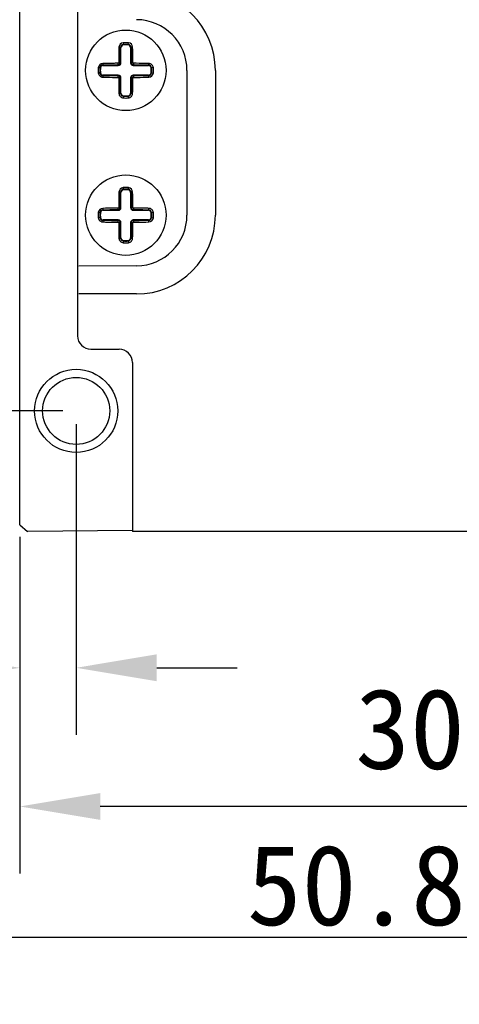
# Model space of a CAD drawing. Header units: millimetres. Extents: x 57 to 257, y 100 to 158.
# Tile 3 of 8: x 143 to 160, y 100 to 137. Entities that reach past the tile are written whole.
import ezdxf

# ---------------------------------------------------------------- set-up
doc = ezdxf.new("R2010")
doc.units = ezdxf.units.MM
doc.header["$LTSCALE"] = 16.335
doc.header["$PDMODE"] = 3
doc.header["$PDSIZE"] = 8
doc.layers.get('0').update_dxf_attribs({"linetype": 'CONTINUOUS'})
doc.layers.get('Defpoints').update_dxf_attribs({"linetype": 'CONTINUOUS'})
doc.layers.add('00_COMPONENTS', color=7, linetype='CONTINUOUS')
doc.layers.add('51__DRAFT_DIMS', color=7, linetype='CONTINUOUS')
doc.styles.get("Standard").update_dxf_attribs({"font": 'simfang.ttf'})
doc.dimstyles.new('DIMSTYLE_2', dxfattribs={"dimtxt": 3, "dimasz": 3, "dimexe": 2.5, "dimexo": 0.5, "dimgap": 0.4, "dimtad": 1, "dimtoh": 1, "dimdsep": 46, "dimtxsty": 'STANDARD', "dimblk": '_FILLED', "dimblk1": '_FILLED', "dimblk2": '_FILLED', "dimcen": 0.09, "dimclrd": 251, "dimclre": 251, "dimclrt": 251, "dimazin": 2, "dimtp": 0.2, "dimtm": 0.2, "dimtfac": 1, "dimtofl": 0, "dimtmove": 0, "dimatfit": 3, "dimldrblk": '_FILLED', "dimfxl": 1, "dimtolj": 1, "dimarcsym": 0})

# ---------------------------------------------------------------- blocks, each defined once
blk = doc.blocks.new('_FILLED')
at = {"color": 0, "linetype": 'ByBlock'}
blk.add_solid([(0, 0), (-1, 0.167), (-1, -0.167)], dxfattribs=at)
blk = doc.blocks.new('*D3')
at = {"layer": '51__DRAFT_DIMS', "color": 251, "lineweight": -2}
for p, q in [((173.226, 118.468), (173.226, 104.708)), ((143.226, 117.26), (143.226, 104.708)), ((170.226, 107.208), (146.226, 107.208))]:
    blk.add_line(p, q, dxfattribs=at)
at = {"layer": 'Defpoints', "color": 0}
for p in [(173.226, 118.968), (143.226, 117.76), (143.226, 107.208)]:
    blk.add_point(p, dxfattribs=at)
at = {"layer": '51__DRAFT_DIMS', "color": 251, "linetype": 'ByBlock', "lineweight": -2, "xscale": 3, "yscale": 3, "zscale": 3, "rotation": 180}
blk.add_blockref('_FILLED', (143.226, 107.208), dxfattribs=at)
at = {"layer": '51__DRAFT_DIMS', "color": 251, "linetype": 'ByBlock', "lineweight": -2, "xscale": 3, "yscale": 3, "zscale": 3}
blk.add_blockref('_FILLED', (173.226, 107.208), dxfattribs=at)
at = {"layer": '51__DRAFT_DIMS', "color": 251, "insert": (157.768, 111.608), "char_height": 3, "attachment_point": 2, "line_spacing_factor": 0.9}
blk.add_mtext('\\A1;30', dxfattribs=at)
blk = doc.blocks.new('*D5')
at = {"layer": '51__DRAFT_DIMS', "color": 251, "lineweight": -2}
for p, q in [((144.826, 141.96), (123.332, 141.96)), ((125.832, 124.96), (125.832, 138.96)), ((144.826, 121.96), (123.332, 121.96))]:
    blk.add_line(p, q, dxfattribs=at)
at = {"layer": 'Defpoints', "color": 0}
for p in [(125.832, 141.96), (145.326, 141.96), (145.326, 121.96)]:
    blk.add_point(p, dxfattribs=at)
at = {"layer": '51__DRAFT_DIMS', "color": 251, "linetype": 'ByBlock', "lineweight": -2, "xscale": 3, "yscale": 3, "zscale": 3}
for p, rotation in [((125.832, 141.96), 90), ((125.832, 121.96), 270)]:
    blk.add_blockref('_FILLED', p, dxfattribs=dict(at, rotation=rotation))
at = {"layer": '51__DRAFT_DIMS', "color": 251, "insert": (121.432, 131.986), "char_height": 3, "attachment_point": 2, "rotation": 90, "line_spacing_factor": 0.9}
blk.add_mtext('\\A1;20', dxfattribs=at)
blk = doc.blocks.new('*D6')
at = {"layer": '51__DRAFT_DIMS', "color": 251, "lineweight": -2}
for p, q in [((145.326, 121.46), (145.326, 109.88)), ((143.226, 117.26), (143.226, 109.88)), ((140.226, 112.38), (130.511, 112.38)), ((148.326, 112.38), (151.326, 112.38))]:
    blk.add_line(p, q, dxfattribs=at)
at = {"layer": 'Defpoints', "color": 0}
for p in [(145.326, 121.96), (143.226, 117.76), (145.326, 112.38)]:
    blk.add_point(p, dxfattribs=at)
at = {"layer": '51__DRAFT_DIMS', "color": 251, "linetype": 'ByBlock', "lineweight": -2, "xscale": 3, "yscale": 3, "zscale": 3}
blk.add_blockref('_FILLED', (143.226, 112.38), dxfattribs=at)
at = {"layer": '51__DRAFT_DIMS', "color": 251, "linetype": 'ByBlock', "lineweight": -2, "xscale": 3, "yscale": 3, "zscale": 3, "rotation": 180}
blk.add_blockref('_FILLED', (145.326, 112.38), dxfattribs=at)
at = {"layer": '51__DRAFT_DIMS', "color": 251, "insert": (136.826, 116.78), "char_height": 3, "attachment_point": 3, "line_spacing_factor": 0.9}
blk.add_mtext('\\A1;2.1', dxfattribs=at)
blk = doc.blocks.new('*D11')
at = {"color": 251, "lineweight": -2}
for p, q in [((145.326, 142.46), (145.326, 154.008)), ((169.026, 132.46), (169.026, 154.008)), ((148.326, 151.508), (166.026, 151.508))]:
    blk.add_line(p, q, dxfattribs=at)
at = {"layer": 'Defpoints', "color": 0}
for p in [(169.026, 151.508), (145.326, 141.96), (169.026, 131.96)]:
    blk.add_point(p, dxfattribs=at)
at = {"color": 251, "linetype": 'ByBlock', "lineweight": -2, "xscale": 3, "yscale": 3, "zscale": 3, "rotation": 180}
blk.add_blockref('_FILLED', (145.326, 151.508), dxfattribs=at)
at = {"color": 251, "linetype": 'ByBlock', "lineweight": -2, "xscale": 3, "yscale": 3, "zscale": 3}
blk.add_blockref('_FILLED', (169.026, 151.508), dxfattribs=at)
at = {"color": 251, "insert": (157.176, 153.434), "char_height": 3, "attachment_point": 5}
blk.add_mtext('\\A1;23.7', dxfattribs=at)
blk = doc.blocks.new('*D13')
at = {"color": 251, "lineweight": -2}
for p, q in [((181.176, 122.035), (181.176, 99.83)), ((130.366, 118.076), (130.366, 99.83)), ((133.366, 102.33), (178.176, 102.33))]:
    blk.add_line(p, q, dxfattribs=at)
at = {"layer": 'Defpoints', "color": 0}
for p in [(181.176, 122.535), (130.366, 118.576), (181.176, 102.33)]:
    blk.add_point(p, dxfattribs=at)
at = {"color": 251, "linetype": 'ByBlock', "lineweight": -2, "xscale": 3, "yscale": 3, "zscale": 3, "rotation": 180}
blk.add_blockref('_FILLED', (130.366, 102.33), dxfattribs=at)
at = {"color": 251, "linetype": 'ByBlock', "lineweight": -2, "xscale": 3, "yscale": 3, "zscale": 3}
blk.add_blockref('_FILLED', (181.176, 102.33), dxfattribs=at)
at = {"color": 251, "insert": (155.771, 104.256), "char_height": 3, "attachment_point": 5}
blk.add_mtext('\\A1;50.8{}{{\\H0.7x;}{}}', dxfattribs=at)

msp = doc.modelspace()

# ---------------------------------------------------------------- linework, layer by layer
at = {"color": 0}
msp.add_line((143.222, 117.711), (143.222, 146.208), dxfattribs=at)
at = {"layer": '00_COMPONENTS', "color": 0}
for p, q in [((145.376, 139.16), (145.376, 124.76)), ((146.996, 135.506), (146.975, 135.506)), ((146.996, 134.94), (146.996, 135.506)), ((147.078, 135.687), (147.086, 135.606)), ((147.176, 135.692), (147.165, 135.692)), ((147.265, 135.606), (147.273, 135.687)), ((147.376, 135.506), (147.356, 135.506)), ((147.356, 135.506), (147.356, 134.94)), ((146.329, 134.861), (146.329, 134.84)), ((146.329, 134.84), (146.896, 134.84)), ((146.896, 134.84), (146.896, 134.869)), ((146.966, 134.94), (146.996, 134.94)), ((147.356, 134.94), (147.385, 134.94)), ((147.456, 134.869), (147.456, 134.84)), ((147.456, 134.84), (148.022, 134.84)), ((148.022, 134.84), (148.022, 134.861)), ((146.23, 134.749), (146.148, 134.757)), ((146.23, 134.57), (146.148, 134.563)), ((146.896, 134.48), (146.329, 134.48)), ((146.329, 134.48), (146.329, 134.459)), ((146.896, 134.451), (146.896, 134.48)), ((148.022, 134.48), (147.456, 134.48)), ((147.456, 134.48), (147.456, 134.451)), ((148.022, 134.459), (148.022, 134.48)), ((148.203, 134.757), (148.121, 134.749)), ((148.121, 134.57), (148.203, 134.563)), ((149.455, 134.66), (149.455, 129.26)), ((150.515, 134.66), (150.515, 129.26)), ((146.996, 134.38), (146.966, 134.38)), ((146.996, 133.814), (146.996, 134.38)), ((147.385, 134.38), (147.356, 134.38)), ((147.356, 134.38), (147.356, 133.814)), ((146.975, 133.814), (146.996, 133.814)), ((147.086, 133.714), (147.078, 133.632)), ((147.265, 133.714), (147.273, 133.632)), ((147.356, 133.814), (147.376, 133.814)), ((147.176, 133.628), (147.186, 133.628)), ((146.996, 130.106), (146.975, 130.106)), ((146.996, 129.54), (146.996, 130.106)), ((147.078, 130.287), (147.086, 130.206)), ((147.176, 130.292), (147.165, 130.292)), ((147.265, 130.206), (147.273, 130.287)), ((147.376, 130.106), (147.356, 130.106)), ((147.356, 130.106), (147.356, 129.54)), ((146.23, 129.349), (146.148, 129.357)), ((146.329, 129.461), (146.329, 129.44)), ((146.329, 129.44), (146.896, 129.44)), ((146.896, 129.44), (146.896, 129.469)), ((146.966, 129.54), (146.996, 129.54)), ((147.356, 129.54), (147.385, 129.54)), ((147.456, 129.469), (147.456, 129.44)), ((147.456, 129.44), (148.022, 129.44)), ((148.022, 129.44), (148.022, 129.461)), ((148.203, 129.357), (148.121, 129.349)), ((146.23, 129.17), (146.148, 129.163)), ((146.896, 129.08), (146.329, 129.08)), ((146.329, 129.08), (146.329, 129.059)), ((146.896, 129.051), (146.896, 129.08)), ((146.996, 128.98), (146.966, 128.98)), ((146.996, 128.414), (146.996, 128.98)), ((147.385, 128.98), (147.356, 128.98)), ((147.356, 128.98), (147.356, 128.414)), ((148.022, 129.08), (147.456, 129.08)), ((147.456, 129.08), (147.456, 129.051)), ((148.022, 129.059), (148.022, 129.08)), ((148.121, 129.17), (148.203, 129.163)), ((146.975, 128.414), (146.996, 128.414)), ((147.086, 128.314), (147.078, 128.232)), ((147.176, 128.228), (147.186, 128.228)), ((147.265, 128.314), (147.273, 128.232)), ((147.356, 128.414), (147.376, 128.414)), ((147.576, 127.371), (145.428, 127.36)), ((147.576, 126.321), (145.426, 126.321)), ((145.876, 124.26), (146.926, 124.26)), ((147.426, 123.76), (147.426, 117.46)), ((143.222, 117.711), (143.518, 117.462)), ((147.426, 117.497), (143.526, 117.463)), ((172.026, 117.46), (147.426, 117.46))]:
    msp.add_line(p, q, dxfattribs=at)
for centre, radius in [((147.176, 134.66), 1.5), ((147.176, 129.26), 1.5), ((145.326, 121.96), 1.55), ((145.326, 121.96), 1.25)]:
    msp.add_circle(centre, radius, dxfattribs=at)
for centre, radius, start, end in [((147.576, 134.66), 2.939, 0, 90), ((147.095, 135.515), 0.173, 95.3995, 178.6977), ((147.096, 135.502), 0.121, 95.4005, 178.1516), ((147.096, 135.506), 0.1, 95.4005, 180), ((147.176, 134.66), 1.032, 90.569, 95.4005), ((147.176, 134.66), 0.967, 84.5995, 95.4005), ((147.176, 134.66), 0.95, 84.5995, 95.4005), ((147.176, 134.66), 1.032, 84.5995, 90), ((147.256, 135.506), 0.1, 0, 84.5995), ((147.255, 135.502), 0.121, 1.8487, 84.5993), ((147.256, 135.515), 0.173, 1.3094, 84.5922), ((146.321, 134.741), 0.173, 91.3084, 174.5932), ((146.333, 134.74), 0.121, 91.8487, 174.5993), ((146.329, 134.74), 0.1, 90, 174.5995), ((146.896, 134.94), 0.1, 270, 0), ((146.895, 134.94), 0.0711, 270.128, 359.872), ((147.456, 134.94), 0.1, 180, 270), ((147.456, 134.94), 0.0711, 180.128, 269.872), ((148.018, 134.74), 0.121, 5.4005, 88.1516), ((148.022, 134.74), 0.1, 5.4005, 90), ((147.176, 134.66), 1.032, 174.5995, 185.4005), ((147.176, 134.66), 0.967, 174.5995, 185.4005), ((146.333, 134.58), 0.121, 185.4005, 268.1516), ((147.176, 134.66), 0.95, 174.5995, 185.4005), ((146.329, 134.58), 0.1, 185.4005, 270), ((146.896, 134.38), 0.1, 0, 90), ((146.895, 134.38), 0.0711, 0.128, 89.872), ((147.456, 134.38), 0.1, 90, 180), ((147.456, 134.38), 0.0711, 90.128, 179.872), ((148.022, 134.58), 0.1, 270, 354.5995), ((148.018, 134.58), 0.121, 271.8487, 354.5993), ((148.03, 134.579), 0.173, 271.309, 354.5932), ((147.176, 134.66), 0.95, 354.5995, 5.4005), ((147.176, 134.66), 0.967, 354.5995, 5.4005), ((147.176, 134.66), 1.032, 354.5995, 5.4005), ((147.096, 133.818), 0.121, 181.8487, 264.5993), ((147.096, 133.814), 0.1, 180, 264.5995), ((147.176, 134.66), 0.967, 264.5995, 275.4005), ((147.176, 134.66), 0.95, 264.5995, 275.4005), ((147.256, 133.814), 0.1, 275.4005, 0), ((147.255, 133.818), 0.121, 275.4005, 358.1516), ((147.176, 134.66), 1.032, 264.5995, 270), ((147.176, 134.66), 1.032, 270.569, 275.4005), ((147.095, 130.115), 0.173, 95.3995, 178.6977), ((147.096, 130.102), 0.121, 95.4005, 178.1516), ((147.096, 130.106), 0.1, 95.4005, 180), ((147.176, 129.26), 1.032, 90.569, 95.4005), ((147.176, 129.26), 0.967, 84.5995, 95.4005), ((147.176, 129.26), 0.95, 84.5995, 95.4005), ((147.176, 129.26), 1.032, 84.5995, 90), ((147.256, 130.106), 0.1, 0, 84.5995), ((147.255, 130.102), 0.121, 1.8487, 84.5993), ((147.256, 130.115), 0.173, 1.3094, 84.5922), ((147.176, 129.26), 1.032, 174.5995, 185.4005), ((146.321, 129.341), 0.173, 91.3084, 174.5932), ((147.176, 129.26), 0.967, 174.5995, 185.4005), ((146.333, 129.34), 0.121, 91.8487, 174.5993), ((147.176, 129.26), 0.95, 174.5995, 185.4005), ((146.329, 129.34), 0.1, 90, 174.5995), ((146.896, 129.54), 0.1, 270, 0), ((146.895, 129.54), 0.0711, 270.128, 359.872), ((147.456, 129.54), 0.1, 180, 270), ((147.456, 129.54), 0.0711, 180.128, 269.872), ((147.576, 129.26), 2.939, 270, 0), ((148.018, 129.34), 0.121, 5.4005, 88.1516), ((148.022, 129.34), 0.1, 5.4005, 90), ((147.176, 129.26), 0.95, 354.5995, 5.4005), ((147.176, 129.26), 0.967, 354.5995, 5.4005), ((147.176, 129.26), 1.032, 354.5995, 5.4005), ((146.333, 129.18), 0.121, 185.4005, 268.1516), ((146.329, 129.18), 0.1, 185.4005, 270), ((146.896, 128.98), 0.1, 0, 90), ((146.895, 128.98), 0.0711, 0.128, 89.872), ((147.456, 128.98), 0.1, 90, 180), ((147.456, 128.98), 0.0711, 90.128, 179.872), ((148.022, 129.18), 0.1, 270, 354.5995), ((148.018, 129.18), 0.121, 271.8487, 354.5993), ((148.03, 129.179), 0.173, 271.309, 354.5932), ((147.096, 128.418), 0.121, 181.8487, 264.5993), ((147.096, 128.414), 0.1, 180, 264.5995), ((147.176, 129.26), 1.032, 264.5995, 270), ((147.176, 129.26), 0.967, 264.5995, 275.4005), ((147.176, 129.26), 0.95, 264.5995, 275.4005), ((147.176, 129.26), 1.032, 270.569, 275.4005), ((147.256, 128.414), 0.1, 275.4005, 0), ((147.255, 128.418), 0.121, 275.4005, 358.1516), ((145.876, 124.76), 0.5, 180, 270), ((146.926, 123.76), 0.5, 0, 90), ((142.928, 117.76), 0.298, 350.5916, 359.964)]:
    msp.add_arc(centre, radius, start, end, dxfattribs=at)
for centre, start_param, end_param in [((147.566, 134.66), -3.141593, -1.575835), ((147.566, 129.26), 1.575835, 3.141593)]:
    msp.add_ellipse(centre, major_axis=(-1.889, 0), ratio=0.999987, start_param=start_param, end_param=end_param, dxfattribs=at)
for points, knots in [([(146.921, 135.519), (146.92, 135.471), (146.916, 135.28), (146.914, 135.088), (146.913, 134.944)], [0, 0, 0, 0, 0.247014, 1, 1, 1, 1]), ([(146.975, 135.506), (146.975, 135.507), (146.973, 135.509), (146.97, 135.511), (146.965, 135.513), (146.955, 135.516), (146.94, 135.518), (146.928, 135.519), (146.921, 135.519)], [0, 0, 0, 0, 0.047043, 0.116694, 0.215119, 0.341803, 0.659688, 1, 1, 1, 1]), ([(146.966, 134.94), (146.967, 134.988), (146.969, 135.176), (146.972, 135.365), (146.975, 135.506)], [0, 0, 0, 0, 0.252521, 1, 1, 1, 1]), ([(147.43, 135.519), (147.423, 135.519), (147.411, 135.518), (147.396, 135.516), (147.386, 135.513), (147.381, 135.511), (147.378, 135.509), (147.376, 135.507), (147.376, 135.506)], [0, 0, 0, 0, 0.340312, 0.658198, 0.784881, 0.883306, 0.952957, 1, 1, 1, 1]), ([(147.376, 135.506), (147.377, 135.46), (147.381, 135.271), (147.384, 135.082), (147.385, 134.94)], [0, 0, 0, 0, 0.247014, 1, 1, 1, 1]), ([(147.438, 134.944), (147.438, 134.992), (147.436, 135.184), (147.433, 135.376), (147.43, 135.519)], [0, 0, 0, 0, 0.252521, 1, 1, 1, 1]), ([(146.891, 134.923), (146.843, 134.922), (146.651, 134.921), (146.46, 134.917), (146.317, 134.914)], [0, 0, 0, 0, 0.25252, 1, 1, 1, 1]), ([(146.317, 134.914), (146.317, 134.908), (146.317, 134.895), (146.319, 134.881), (146.322, 134.871), (146.324, 134.866), (146.327, 134.862), (146.328, 134.861), (146.329, 134.861)], [0, 0, 0, 0, 0.340312, 0.658198, 0.784881, 0.883306, 0.952957, 1, 1, 1, 1]), ([(146.329, 134.861), (146.376, 134.862), (146.565, 134.866), (146.753, 134.868), (146.896, 134.869)], [0, 0, 0, 0, 0.247014, 1, 1, 1, 1]), ([(146.913, 134.944), (146.913, 134.939), (146.908, 134.927), (146.897, 134.923), (146.891, 134.923)], [0, 0, 0, 0, 0.499777, 1, 1, 1, 1]), ([(146.896, 134.869), (146.895, 134.869), (146.895, 134.87), (146.894, 134.871), (146.894, 134.875), (146.893, 134.88), (146.892, 134.887), (146.892, 134.895), (146.891, 134.907), (146.891, 134.917), (146.891, 134.923)], [0, 0, 0, 0, 0.013059, 0.033481, 0.099199, 0.199942, 0.331864, 0.488488, 0.659197, 1, 1, 1, 1]), ([(146.913, 134.944), (146.919, 134.944), (146.928, 134.944), (146.94, 134.943), (146.948, 134.943), (146.955, 134.942), (146.961, 134.942), (146.964, 134.941), (146.966, 134.94), (146.966, 134.94), (146.966, 134.94)], [0, 0, 0, 0, 0.340803, 0.511512, 0.668136, 0.800058, 0.900801, 0.966519, 0.986941, 1, 1, 1, 1]), ([(147.385, 134.94), (147.385, 134.94), (147.385, 134.94), (147.387, 134.941), (147.39, 134.942), (147.396, 134.942), (147.403, 134.943), (147.411, 134.943), (147.423, 134.944), (147.432, 134.944), (147.438, 134.944)], [0, 0, 0, 0, 0.013059, 0.033481, 0.099199, 0.199942, 0.331864, 0.488488, 0.659197, 1, 1, 1, 1]), ([(147.46, 134.923), (147.454, 134.923), (147.443, 134.927), (147.438, 134.939), (147.438, 134.944)], [0, 0, 0, 0, 0.499777, 1, 1, 1, 1]), ([(147.46, 134.923), (147.46, 134.917), (147.46, 134.907), (147.459, 134.895), (147.459, 134.887), (147.458, 134.88), (147.457, 134.875), (147.457, 134.871), (147.456, 134.87), (147.456, 134.869), (147.456, 134.869)], [0, 0, 0, 0, 0.340803, 0.511512, 0.668136, 0.800058, 0.900801, 0.966519, 0.986941, 1, 1, 1, 1]), ([(147.456, 134.869), (147.503, 134.869), (147.692, 134.867), (147.881, 134.864), (148.022, 134.861)], [0, 0, 0, 0, 0.252521, 1, 1, 1, 1]), ([(148.034, 134.914), (147.987, 134.915), (147.796, 134.919), (147.604, 134.922), (147.46, 134.923)], [0, 0, 0, 0, 0.247015, 1, 1, 1, 1]), ([(148.022, 134.861), (148.023, 134.861), (148.024, 134.862), (148.027, 134.866), (148.029, 134.871), (148.032, 134.881), (148.034, 134.895), (148.034, 134.908), (148.034, 134.914)], [0, 0, 0, 0, 0.047043, 0.116694, 0.215119, 0.341803, 0.659688, 1, 1, 1, 1]), ([(148.203, 134.757), (148.201, 134.778), (148.189, 134.82), (148.151, 134.871), (148.105, 134.9), (148.065, 134.912), (148.045, 134.914), (148.034, 134.914)], [0, 0, 0, 0, 0.253295, 0.504514, 0.752845, 0.876648, 1, 1, 1, 1]), ([(146.148, 134.563), (146.15, 134.542), (146.162, 134.5), (146.201, 134.449), (146.246, 134.42), (146.286, 134.408), (146.306, 134.406), (146.317, 134.406)], [0, 0, 0, 0, 0.253316, 0.504568, 0.752904, 0.876672, 1, 1, 1, 1]), ([(146.329, 134.459), (146.328, 134.459), (146.327, 134.458), (146.324, 134.454), (146.322, 134.449), (146.319, 134.439), (146.317, 134.425), (146.317, 134.412), (146.317, 134.406)], [0, 0, 0, 0, 0.047043, 0.116694, 0.215119, 0.341803, 0.659688, 1, 1, 1, 1]), ([(146.317, 134.406), (146.364, 134.405), (146.555, 134.401), (146.747, 134.398), (146.891, 134.397)], [0, 0, 0, 0, 0.247019, 1, 1, 1, 1]), ([(146.896, 134.451), (146.848, 134.451), (146.659, 134.453), (146.47, 134.456), (146.329, 134.459)], [0, 0, 0, 0, 0.252521, 1, 1, 1, 1]), ([(146.891, 134.397), (146.891, 134.403), (146.891, 134.412), (146.892, 134.425), (146.892, 134.433), (146.893, 134.44), (146.894, 134.445), (146.894, 134.448), (146.895, 134.45), (146.895, 134.451), (146.896, 134.451)], [0, 0, 0, 0, 0.340803, 0.511512, 0.668136, 0.800058, 0.900801, 0.966519, 0.986941, 1, 1, 1, 1]), ([(146.891, 134.397), (146.897, 134.397), (146.908, 134.392), (146.913, 134.381), (146.913, 134.376)], [0, 0, 0, 0, 0.499777, 1, 1, 1, 1]), ([(147.438, 134.376), (147.438, 134.381), (147.443, 134.392), (147.454, 134.397), (147.46, 134.397)], [0, 0, 0, 0, 0.499777, 1, 1, 1, 1]), ([(148.022, 134.459), (147.975, 134.458), (147.786, 134.454), (147.598, 134.452), (147.456, 134.451)], [0, 0, 0, 0, 0.247014, 1, 1, 1, 1]), ([(147.456, 134.451), (147.456, 134.451), (147.456, 134.45), (147.457, 134.448), (147.457, 134.445), (147.458, 134.44), (147.459, 134.433), (147.459, 134.425), (147.46, 134.412), (147.46, 134.403), (147.46, 134.397)], [0, 0, 0, 0, 0.013059, 0.033481, 0.099199, 0.199942, 0.331864, 0.488488, 0.659197, 1, 1, 1, 1]), ([(147.46, 134.397), (147.508, 134.397), (147.7, 134.399), (147.891, 134.402), (148.034, 134.406)], [0, 0, 0, 0, 0.252523, 1, 1, 1, 1]), ([(148.034, 134.406), (148.034, 134.412), (148.034, 134.425), (148.032, 134.439), (148.029, 134.449), (148.027, 134.454), (148.024, 134.458), (148.023, 134.459), (148.022, 134.459)], [0, 0, 0, 0, 0.340312, 0.658198, 0.784881, 0.883306, 0.952957, 1, 1, 1, 1]), ([(146.966, 134.38), (146.966, 134.38), (146.966, 134.379), (146.964, 134.379), (146.961, 134.378), (146.955, 134.378), (146.948, 134.377), (146.94, 134.376), (146.928, 134.376), (146.919, 134.376), (146.913, 134.376)], [0, 0, 0, 0, 0.013059, 0.033481, 0.099199, 0.199942, 0.331864, 0.488488, 0.659197, 1, 1, 1, 1]), ([(146.913, 134.376), (146.913, 134.327), (146.914, 134.243), (146.915, 134.14), (146.916, 134.068), (146.917, 134.014), (146.918, 133.961), (146.919, 133.907), (146.92, 133.854), (146.921, 133.819), (146.921, 133.801)], [0, 0, 0, 0, 0.252528, 0.441044, 0.53495, 0.628589, 0.721937, 0.814968, 0.907664, 1, 1, 1, 1]), ([(146.975, 133.814), (146.974, 133.86), (146.97, 134.049), (146.967, 134.238), (146.966, 134.38)], [0, 0, 0, 0, 0.247014, 1, 1, 1, 1]), ([(147.385, 134.38), (147.384, 134.332), (147.383, 134.143), (147.379, 133.955), (147.376, 133.814)], [0, 0, 0, 0, 0.252521, 1, 1, 1, 1]), ([(147.438, 134.376), (147.432, 134.376), (147.423, 134.376), (147.411, 134.376), (147.403, 134.377), (147.396, 134.378), (147.39, 134.378), (147.387, 134.379), (147.385, 134.379), (147.385, 134.38), (147.385, 134.38)], [0, 0, 0, 0, 0.340803, 0.511512, 0.668136, 0.800058, 0.900801, 0.966519, 0.986941, 1, 1, 1, 1]), ([(147.43, 133.801), (147.43, 133.825), (147.432, 133.872), (147.433, 133.955), (147.435, 134.051), (147.436, 134.158), (147.437, 134.267), (147.438, 134.339), (147.438, 134.376)], [0, 0, 0, 0, 0.123196, 0.247016, 0.433806, 0.621696, 0.810494, 1, 1, 1, 1]), ([(146.921, 133.801), (146.928, 133.801), (146.94, 133.802), (146.955, 133.804), (146.965, 133.807), (146.97, 133.809), (146.973, 133.811), (146.975, 133.813), (146.975, 133.814)], [0, 0, 0, 0, 0.340312, 0.658198, 0.784881, 0.883306, 0.952957, 1, 1, 1, 1]), ([(146.921, 133.801), (146.922, 133.78), (146.93, 133.739), (146.964, 133.685), (147.016, 133.646), (147.057, 133.634), (147.078, 133.632)], [0, 0, 0, 0, 0.2463, 0.49476, 0.746234, 1, 1, 1, 1]), ([(147.273, 133.632), (147.294, 133.634), (147.335, 133.646), (147.387, 133.685), (147.415, 133.73), (147.427, 133.77), (147.429, 133.791), (147.43, 133.801)], [0, 0, 0, 0, 0.253424, 0.504629, 0.752901, 0.876665, 1, 1, 1, 1]), ([(147.376, 133.814), (147.376, 133.813), (147.378, 133.811), (147.381, 133.809), (147.386, 133.807), (147.396, 133.804), (147.411, 133.802), (147.423, 133.801), (147.43, 133.801)], [0, 0, 0, 0, 0.047043, 0.116694, 0.215119, 0.341803, 0.659688, 1, 1, 1, 1]), ([(146.921, 130.119), (146.92, 130.071), (146.916, 129.88), (146.914, 129.688), (146.913, 129.544)], [0, 0, 0, 0, 0.247014, 1, 1, 1, 1]), ([(146.975, 130.106), (146.975, 130.107), (146.973, 130.109), (146.97, 130.111), (146.965, 130.113), (146.955, 130.116), (146.94, 130.118), (146.928, 130.119), (146.921, 130.119)], [0, 0, 0, 0, 0.047043, 0.116694, 0.215119, 0.341803, 0.659688, 1, 1, 1, 1]), ([(146.966, 129.54), (146.967, 129.588), (146.969, 129.776), (146.972, 129.965), (146.975, 130.106)], [0, 0, 0, 0, 0.252521, 1, 1, 1, 1]), ([(147.43, 130.119), (147.423, 130.119), (147.411, 130.118), (147.396, 130.116), (147.386, 130.113), (147.381, 130.111), (147.378, 130.109), (147.376, 130.107), (147.376, 130.106)], [0, 0, 0, 0, 0.340312, 0.658198, 0.784881, 0.883306, 0.952957, 1, 1, 1, 1]), ([(147.376, 130.106), (147.377, 130.06), (147.381, 129.871), (147.384, 129.682), (147.385, 129.54)], [0, 0, 0, 0, 0.247014, 1, 1, 1, 1]), ([(147.438, 129.544), (147.438, 129.592), (147.436, 129.784), (147.433, 129.976), (147.43, 130.119)], [0, 0, 0, 0, 0.252521, 1, 1, 1, 1]), ([(146.891, 129.523), (146.843, 129.522), (146.651, 129.521), (146.46, 129.517), (146.317, 129.514)], [0, 0, 0, 0, 0.25252, 1, 1, 1, 1]), ([(146.317, 129.514), (146.317, 129.508), (146.317, 129.495), (146.319, 129.481), (146.322, 129.471), (146.324, 129.466), (146.327, 129.462), (146.328, 129.461), (146.329, 129.461)], [0, 0, 0, 0, 0.340312, 0.658198, 0.784881, 0.883306, 0.952957, 1, 1, 1, 1]), ([(146.329, 129.461), (146.376, 129.462), (146.565, 129.466), (146.753, 129.468), (146.896, 129.469)], [0, 0, 0, 0, 0.247014, 1, 1, 1, 1]), ([(146.913, 129.544), (146.913, 129.539), (146.908, 129.527), (146.897, 129.523), (146.891, 129.523)], [0, 0, 0, 0, 0.499777, 1, 1, 1, 1]), ([(146.896, 129.469), (146.895, 129.469), (146.895, 129.47), (146.894, 129.471), (146.894, 129.475), (146.893, 129.48), (146.892, 129.487), (146.892, 129.495), (146.891, 129.507), (146.891, 129.517), (146.891, 129.523)], [0, 0, 0, 0, 0.013059, 0.033481, 0.099199, 0.199942, 0.331864, 0.488488, 0.659197, 1, 1, 1, 1]), ([(146.913, 129.544), (146.919, 129.544), (146.928, 129.544), (146.94, 129.543), (146.948, 129.543), (146.955, 129.542), (146.961, 129.542), (146.964, 129.541), (146.966, 129.54), (146.966, 129.54), (146.966, 129.54)], [0, 0, 0, 0, 0.340803, 0.511512, 0.668136, 0.800058, 0.900801, 0.966519, 0.986941, 1, 1, 1, 1]), ([(147.385, 129.54), (147.385, 129.54), (147.385, 129.54), (147.387, 129.541), (147.39, 129.542), (147.396, 129.542), (147.403, 129.543), (147.411, 129.543), (147.423, 129.544), (147.432, 129.544), (147.438, 129.544)], [0, 0, 0, 0, 0.013059, 0.033481, 0.099199, 0.199942, 0.331864, 0.488488, 0.659197, 1, 1, 1, 1]), ([(147.46, 129.523), (147.454, 129.523), (147.443, 129.527), (147.438, 129.539), (147.438, 129.544)], [0, 0, 0, 0, 0.499777, 1, 1, 1, 1]), ([(147.46, 129.523), (147.46, 129.517), (147.46, 129.507), (147.459, 129.495), (147.459, 129.487), (147.458, 129.48), (147.457, 129.475), (147.457, 129.471), (147.456, 129.47), (147.456, 129.469), (147.456, 129.469)], [0, 0, 0, 0, 0.340803, 0.511512, 0.668136, 0.800058, 0.900801, 0.966519, 0.986941, 1, 1, 1, 1]), ([(147.456, 129.469), (147.503, 129.469), (147.692, 129.467), (147.881, 129.464), (148.022, 129.461)], [0, 0, 0, 0, 0.252521, 1, 1, 1, 1]), ([(148.034, 129.514), (147.987, 129.515), (147.796, 129.519), (147.604, 129.522), (147.46, 129.523)], [0, 0, 0, 0, 0.247015, 1, 1, 1, 1]), ([(148.022, 129.461), (148.023, 129.461), (148.024, 129.462), (148.027, 129.466), (148.029, 129.471), (148.032, 129.481), (148.034, 129.495), (148.034, 129.508), (148.034, 129.514)], [0, 0, 0, 0, 0.047043, 0.116694, 0.215119, 0.341803, 0.659688, 1, 1, 1, 1]), ([(148.203, 129.357), (148.201, 129.378), (148.189, 129.42), (148.151, 129.471), (148.105, 129.5), (148.065, 129.512), (148.045, 129.514), (148.034, 129.514)], [0, 0, 0, 0, 0.253295, 0.504514, 0.752845, 0.876648, 1, 1, 1, 1]), ([(146.148, 129.163), (146.15, 129.142), (146.162, 129.1), (146.201, 129.049), (146.246, 129.02), (146.286, 129.008), (146.306, 129.006), (146.317, 129.006)], [0, 0, 0, 0, 0.253316, 0.504568, 0.752904, 0.876672, 1, 1, 1, 1]), ([(146.329, 129.059), (146.328, 129.059), (146.327, 129.058), (146.324, 129.054), (146.322, 129.049), (146.319, 129.039), (146.317, 129.025), (146.317, 129.012), (146.317, 129.006)], [0, 0, 0, 0, 0.047043, 0.116694, 0.215119, 0.341803, 0.659688, 1, 1, 1, 1]), ([(146.317, 129.006), (146.364, 129.005), (146.555, 129.001), (146.747, 128.998), (146.891, 128.997)], [0, 0, 0, 0, 0.247019, 1, 1, 1, 1]), ([(146.896, 129.051), (146.848, 129.051), (146.659, 129.053), (146.47, 129.056), (146.329, 129.059)], [0, 0, 0, 0, 0.252521, 1, 1, 1, 1]), ([(146.891, 128.997), (146.891, 129.003), (146.891, 129.012), (146.892, 129.025), (146.892, 129.033), (146.893, 129.04), (146.894, 129.045), (146.894, 129.048), (146.895, 129.05), (146.895, 129.051), (146.896, 129.051)], [0, 0, 0, 0, 0.340803, 0.511512, 0.668136, 0.800058, 0.900801, 0.966519, 0.986941, 1, 1, 1, 1]), ([(146.891, 128.997), (146.897, 128.997), (146.908, 128.992), (146.913, 128.981), (146.913, 128.976)], [0, 0, 0, 0, 0.499777, 1, 1, 1, 1]), ([(146.966, 128.98), (146.966, 128.98), (146.966, 128.979), (146.964, 128.979), (146.961, 128.978), (146.955, 128.978), (146.948, 128.977), (146.94, 128.976), (146.928, 128.976), (146.919, 128.976), (146.913, 128.976)], [0, 0, 0, 0, 0.013059, 0.033481, 0.099199, 0.199942, 0.331864, 0.488488, 0.659197, 1, 1, 1, 1]), ([(146.913, 128.976), (146.913, 128.927), (146.914, 128.843), (146.915, 128.74), (146.916, 128.668), (146.917, 128.614), (146.918, 128.561), (146.919, 128.507), (146.92, 128.454), (146.921, 128.419), (146.921, 128.401)], [0, 0, 0, 0, 0.252528, 0.441044, 0.53495, 0.628589, 0.721937, 0.814968, 0.907664, 1, 1, 1, 1]), ([(146.975, 128.414), (146.974, 128.46), (146.97, 128.649), (146.967, 128.838), (146.966, 128.98)], [0, 0, 0, 0, 0.247014, 1, 1, 1, 1]), ([(147.385, 128.98), (147.384, 128.932), (147.383, 128.743), (147.379, 128.555), (147.376, 128.414)], [0, 0, 0, 0, 0.252521, 1, 1, 1, 1]), ([(147.438, 128.976), (147.432, 128.976), (147.423, 128.976), (147.411, 128.976), (147.403, 128.977), (147.396, 128.978), (147.39, 128.978), (147.387, 128.979), (147.385, 128.979), (147.385, 128.98), (147.385, 128.98)], [0, 0, 0, 0, 0.340803, 0.511512, 0.668136, 0.800058, 0.900801, 0.966519, 0.986941, 1, 1, 1, 1]), ([(147.43, 128.401), (147.43, 128.425), (147.432, 128.472), (147.433, 128.555), (147.435, 128.651), (147.436, 128.758), (147.437, 128.867), (147.438, 128.939), (147.438, 128.976)], [0, 0, 0, 0, 0.123196, 0.247016, 0.433806, 0.621696, 0.810494, 1, 1, 1, 1]), ([(147.438, 128.976), (147.438, 128.981), (147.443, 128.992), (147.454, 128.997), (147.46, 128.997)], [0, 0, 0, 0, 0.499777, 1, 1, 1, 1]), ([(148.022, 129.059), (147.975, 129.058), (147.786, 129.054), (147.598, 129.052), (147.456, 129.051)], [0, 0, 0, 0, 0.247014, 1, 1, 1, 1]), ([(147.456, 129.051), (147.456, 129.051), (147.456, 129.05), (147.457, 129.048), (147.457, 129.045), (147.458, 129.04), (147.459, 129.033), (147.459, 129.025), (147.46, 129.012), (147.46, 129.003), (147.46, 128.997)], [0, 0, 0, 0, 0.013059, 0.033481, 0.099199, 0.199942, 0.331864, 0.488488, 0.659197, 1, 1, 1, 1]), ([(147.46, 128.997), (147.508, 128.997), (147.7, 128.999), (147.891, 129.002), (148.034, 129.006)], [0, 0, 0, 0, 0.252523, 1, 1, 1, 1]), ([(148.034, 129.006), (148.034, 129.012), (148.034, 129.025), (148.032, 129.039), (148.029, 129.049), (148.027, 129.054), (148.024, 129.058), (148.023, 129.059), (148.022, 129.059)], [0, 0, 0, 0, 0.340312, 0.658198, 0.784881, 0.883306, 0.952957, 1, 1, 1, 1]), ([(146.921, 128.401), (146.928, 128.401), (146.94, 128.402), (146.955, 128.404), (146.965, 128.407), (146.97, 128.409), (146.973, 128.411), (146.975, 128.413), (146.975, 128.414)], [0, 0, 0, 0, 0.340312, 0.658198, 0.784881, 0.883306, 0.952957, 1, 1, 1, 1]), ([(146.921, 128.401), (146.922, 128.38), (146.93, 128.339), (146.964, 128.285), (147.016, 128.246), (147.057, 128.234), (147.078, 128.232)], [0, 0, 0, 0, 0.2463, 0.49476, 0.746234, 1, 1, 1, 1]), ([(147.273, 128.232), (147.294, 128.234), (147.335, 128.246), (147.387, 128.285), (147.415, 128.33), (147.427, 128.37), (147.429, 128.391), (147.43, 128.401)], [0, 0, 0, 0, 0.253424, 0.504629, 0.752901, 0.876665, 1, 1, 1, 1]), ([(147.376, 128.414), (147.376, 128.413), (147.378, 128.411), (147.381, 128.409), (147.386, 128.407), (147.396, 128.404), (147.411, 128.402), (147.423, 128.401), (147.43, 128.401)], [0, 0, 0, 0, 0.047043, 0.116694, 0.215119, 0.341803, 0.659688, 1, 1, 1, 1])]:
    msp.add_open_spline(points, degree=3, knots=knots, dxfattribs=at)

# ---------------------------------------------------------------- dimensions: what is measured, and where the dimension line sits
dim = msp.add_linear_dim(base=(169.026, 151.508), p1=(145.326, 141.96), p2=(169.026, 131.96), dimstyle='DIMSTYLE_2')
dim.commit()
dim.dimension.update_dxf_attribs({"geometry": '*D11', "text_midpoint": (157.176, 151.508), "dimtype": 160})
dim = msp.add_linear_dim(base=(181.176, 102.33), p1=(130.366, 118.576), p2=(181.176, 122.535), text='50.8{}{{\\H0.7x;}{}}', dimstyle='DIMSTYLE_2')
dim.commit()
dim.dimension.update_dxf_attribs({"geometry": '*D13', "text_midpoint": (155.771, 102.33), "dimtype": 160})
at = {"layer": '51__DRAFT_DIMS', "color": 4}
for base, p1, p2, angle, picture, middle in [((125.832, 141.96), (145.326, 121.96), (145.326, 141.96), 90, '*D5', (125.832, 131.986)), ((143.226, 107.208), (173.226, 118.968), (143.226, 117.76), 180, '*D3', (157.768, 107.208))]:
    dim = msp.add_linear_dim(base=base, p1=p1, p2=p2, angle=angle, dimstyle='DIMSTYLE_2', dxfattribs=at)
    dim.commit()
    dim.dimension.update_dxf_attribs({"geometry": picture, "text_midpoint": middle, "dimtype": 160})
dim = msp.add_linear_dim(base=(145.326, 112.38), p1=(143.226, 117.76), p2=(145.326, 121.96), dimstyle='DIMSTYLE_2', dxfattribs=at)
dim.commit()
dim.dimension.update_dxf_attribs({"geometry": '*D6', "text_midpoint": (133.868, 112.38), "dimtype": 160})

doc.saveas('drawing.dxf')
